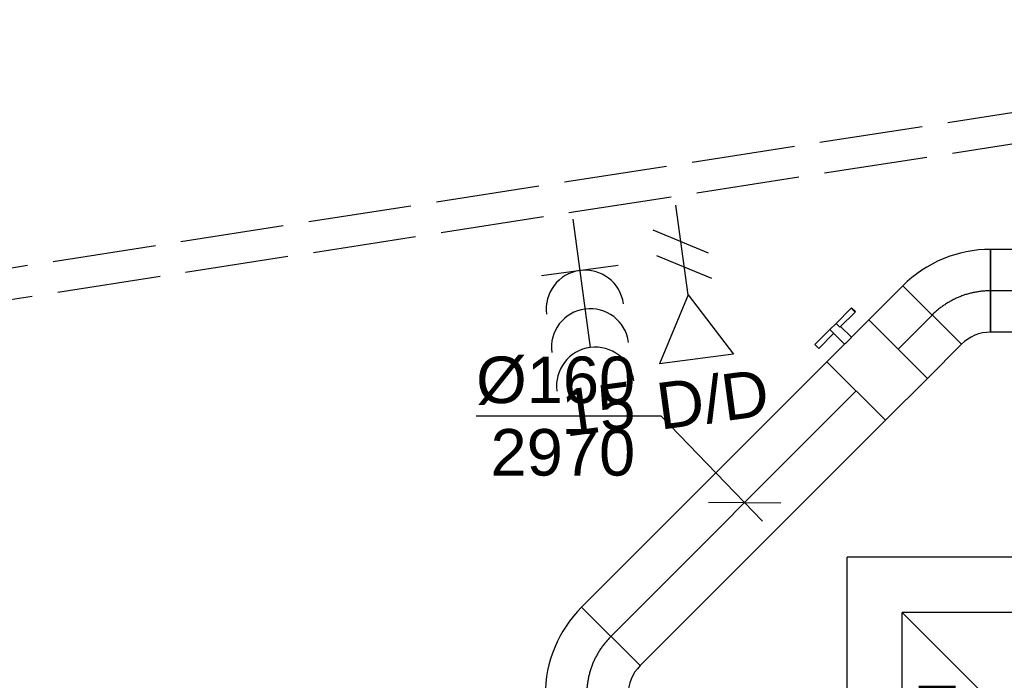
# Model space of a CAD drawing. Extents: x -238422 to 258194, y -34825 to 126331.
# Tile 236 of 239: x 136842 to 138745, y 24945 to 26222. Entities that reach past the tile are written whole.
import ezdxf
from ezdxf.enums import TextEntityAlignment as Align

# ---------------------------------------------------------------- set-up
doc = ezdxf.new("R2010")
doc.units = 0
doc.header["$LTSCALE"] = 50
doc.linetypes.add('CENTER2', pattern=[28.575000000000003, 19.05, -3.175, 3.175, -3.175])
doc.linetypes.add('E_GOOT3', pattern=[5, 4, -1])
doc.layers.get('0').update_dxf_attribs({"linetype": 'CONTINUOUS'})
for name, color, linetype in [('EL6131--_WG', 2, 'CONTINUOUS'), ('EL6222--', 3, 'CONTINUOUS'), ('EL6311--', 3, 'CONTINUOUS'), ('EL6441--', 3, 'CONTINUOUS'), ('WL570---_TOEVOER', 3, 'CONTINUOUS'), ('WL570---_TOEVOER_HL', 8, 'CONTINUOUS'), ('WL570---_TOEVOER_RST', 2, 'CONTINUOUS'), ('WL570---_TOEVOER_RST_HL', 1, 'CONTINUOUS'), ('WM570---_TOEVOER', 1, 'CONTINUOUS'), ('WM570---_TOEVOER_PR', 1, 'CONTINUOUS'), ('WM570---_TOEVOER_RST_PR', 1, 'CONTINUOUS')]:
    doc.layers.add(name, color=color, linetype=linetype)
doc.styles.add('BURO-018', font='ARIAL.TTF', dxfattribs={"height": 90})

# ---------------------------------------------------------------- blocks, each defined once
blk = doc.blocks.new('111304B')
at = {"color": 0, "linetype": 'Continuous'}
for p, q in [((0, 1), (0, 6)), ((-1.5, 3), (1.5, 3))]:
    blk.add_line(p, q, dxfattribs=at)
for centre in [(0, 7.5), (0, 6), (0, 4.5)]:
    blk.add_arc(centre, 1.5, 180, 0, dxfattribs=at)
at = {"color": 0, "linetype": 'Continuous', "style": 'BURO-018'}
for tag, p in [('E_GKAST', (0, 13)), ('E_GROEP', (0, 10)), ('E_SGROEP', (4.5, 10))]:
    blk.add_attdef(tag, text='', height=1.8, dxfattribs=at).set_placement(p, align=Align.MIDDLE)
at = {"color": 0, "linetype": 'Continuous', "style": 'BURO-018', "flags": 1}
for tag, height, p in [('E_VERMCODE', 1.8, (13, 10)), ('E_MATCODE', 1.799999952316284, (0, 0))]:
    blk.add_attdef(tag, text='', height=height, dxfattribs=at).set_placement(p, align=Align.MIDDLE)
blk = doc.blocks.new('E00153')
at = {"color": 0, "linetype": 'Continuous'}
for p, q in [((-1.443375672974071, 7), (1.443375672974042, 7)), ((0, 4.5), (-1.443375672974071, 7)), ((0, 4.5), (1.443375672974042, 7)), ((0, 4.5), (0, 1)), ((-1, 4), (1, 2.845299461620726)), ((-1, 3), (1, 1.845299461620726))]:
    blk.add_line(p, q, dxfattribs=at)
at = {"color": 7, "style": 'BURO-018'}
for tag, p in [('E_COMMENT1', (-6, 12)), ('E_COMMENT2', (6, 12)), ('E_DCOM1', (-6, 9)), ('E_DCOM2', (6, 9))]:
    blk.add_attdef(tag, text='', height=1.8, dxfattribs=at).set_placement(p, align=Align.MIDDLE)
at = {"color": 0, "style": 'BURO-018'}
blk.add_attdef('E_TEXT1', text='', height=1.8, dxfattribs=at).set_placement((2.5, 6), align=Align.MIDDLE)
at = {"color": 0, "linetype": 'Continuous', "style": 'BURO-018', "flags": 1}
blk.add_attdef('E_MATCODE', text='', height=1.799999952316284, dxfattribs=at).set_placement((0, 0), align=Align.MIDDLE)
blk = doc.blocks.new('*U210')
at = {"color": 0, "ltscale": 10}
for p, q in [((-9.687362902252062, 103.4497220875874, -2970.000000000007), (103.4497220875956, -9.687362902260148, -2970.000000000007)), ((-66.30000000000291, -80.00000000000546, -2970.000000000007), (-66.29999999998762, 79.99999999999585, -2970.000000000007))]:
    blk.add_line(p, q, dxfattribs=at)
for centre, radius, start, end in [((-66.2999999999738, 160.0623591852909, -2970.000000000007), 80.06235918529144, 269.9999999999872, 315.0000000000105), ((-66.30000000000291, 160.0623591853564, -2970.000000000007), 240.0623591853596, 270.0000000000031, 314.9999999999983)]:
    blk.add_arc(centre, radius, start, end, dxfattribs=at)
at = {"layer": 'WL570---_TOEVOER_HL', "linetype": 'CENTER2'}
blk.add_arc((-66.29999999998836, 160.0623591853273, -2970.000000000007), 160.0623591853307, 269.9999999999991, 315.0000000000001, dxfattribs=at)
at = {"layer": 'WM570---_TOEVOER_PR', "color": 1, "style": 'BURO-018'}
blk.add_attdef('POSNR', text='', height=90, dxfattribs=at).set_placement((0, 0), align=Align.MIDDLE)
blk = doc.blocks.new('*U211')
at = {"color": 0, "ltscale": 10}
for p, q in [((-9.687362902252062, 103.4497220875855, -2970.000000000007), (103.4497220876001, -9.687362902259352, -2970.000000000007)), ((-66.29999999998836, -80.00000000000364, -2970.000000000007), (-66.29999999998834, 79.99999999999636, -2970.000000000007))]:
    blk.add_line(p, q, dxfattribs=at)
for centre, radius, start, end in [((-66.2999999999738, 160.0623591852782, -2970.000000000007), 80.06235918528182, 269.9999999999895, 315.0000000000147), ((-66.30000000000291, 160.0623591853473, -2970.000000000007), 240.0623591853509, 270.0000000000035, 314.9999999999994)]:
    blk.add_arc(centre, radius, start, end, dxfattribs=at)
at = {"layer": 'WL570---_TOEVOER_HL', "linetype": 'CENTER2'}
blk.add_arc((-66.29999999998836, 160.0623591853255, -2970.000000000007), 160.0623591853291, 270, 315, dxfattribs=at)
at = {"layer": 'WM570---_TOEVOER_PR', "color": 1, "style": 'BURO-018'}
blk.add_attdef('POSNR', text='', height=90, dxfattribs=at).set_placement((0, 0), align=Align.MIDDLE)
blk = doc.blocks.new('*U212')
at = {"color": 0, "ltscale": 10}
for p, q in [((-51.69999999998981, 79.99999999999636, -2970.000000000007), (-4.999999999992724, 79.99999999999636, -2970.000000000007)), ((-51.69999999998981, 79.99999999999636, -2970.000000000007), (-51.69999999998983, -80.00000000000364, -2970.000000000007)), ((-4.999999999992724, 79.99999999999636, -2970.000000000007), (-4.999999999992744, -80.00000000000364, -2970.000000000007)), ((5.000000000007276, 79.99999999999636, -2970.000000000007), (51.70000000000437, 79.99999999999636, -2970.000000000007)), ((5.000000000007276, 79.99999999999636, -2970.000000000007), (5.000000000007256, -80.00000000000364, -2970.000000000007)), ((51.70000000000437, 79.99999999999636, -2970.000000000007), (51.70000000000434, -80.00000000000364, -2970.000000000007)), ((-4.999999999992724, 75.99999999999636, -2970.000000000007), (5.000000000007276, 75.99999999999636, -2970.000000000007)), ((-4.999999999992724, -76.00000000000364, -2970.000000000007), (5.000000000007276, -76.00000000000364, -2970.000000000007)), ((-51.69999999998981, -80.00000000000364, -2970.000000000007), (-4.999999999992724, -80.00000000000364, -2970.000000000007)), ((5.000000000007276, -80.00000000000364, -2970.000000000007), (51.70000000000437, -80.00000000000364, -2970.000000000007))]:
    blk.add_line(p, q, dxfattribs=at)
at = {"layer": 'WL570---_TOEVOER_HL', "linetype": 'CENTER2'}
blk.add_line((-51.69999999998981, -3.637978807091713e-12, -2970.000000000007), (51.70000000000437, -3.650641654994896e-12, -2970.000000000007), dxfattribs=at)
at = {"layer": 'WM570---_TOEVOER_PR', "color": 1, "style": 'BURO-018'}
blk.add_attdef('POSNR', text='', height=90, dxfattribs=at).set_placement((0, 0), align=Align.MIDDLE)
blk = doc.blocks.new('*U1221')
at = {"color": 0, "ltscale": 10}
for p, q in [((-7.275957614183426e-12, 79.99999999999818, -2970.000000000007), (92.99702656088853, 80.00000000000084, -2970.000000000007)), ((7.275957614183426e-12, -80.00000000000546, -2970.000000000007), (1.991296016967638e-12, 79.99999999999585, -2970.000000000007)), ((7.275957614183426e-12, -80.00000000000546, -2970.000000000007), (92.99702656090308, -80.0000000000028, -2970.000000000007))]:
    blk.add_line(p, q, dxfattribs=at)
at = {"layer": 'WL570---_TOEVOER_HL', "linetype": 'CENTER2'}
blk.add_line((7.275957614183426e-12, -1.818989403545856e-12, -2970.000000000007), (92.99702656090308, 8.344698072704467e-13, -2970.000000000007), dxfattribs=at)
at = {"layer": 'WM570---_TOEVOER_PR', "color": 1, "style": 'BURO-018'}
blk.add_attdef('POSNR', text='', height=90, dxfattribs=at).set_placement((0, 0), align=Align.MIDDLE)
blk = doc.blocks.new('*U1222')
at = {"color": 2, "ltscale": 10}
for p, q in [((-57.25, 80.00000000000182, -2970.000000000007), (57.24999999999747, 80.00000000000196, -2970.000000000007)), ((-57.25, -80.00000000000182, -2970.000000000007), (-57.25000000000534, 79.99999999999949, -2970.000000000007)), ((57.25, 79.99999999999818, -2970.000000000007), (57.25000000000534, -80.00000000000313, -2970.000000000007)), ((-57.25, -80.00000000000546, -2970.000000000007), (-9.541666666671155, -80.0000000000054, -2970.000000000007)), ((-9.541666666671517, -80.00000000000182, -2970.000000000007), (-9.541666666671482, -109.3333333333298, -2970.000000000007)), ((9.541666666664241, -80.00000000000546, -2970.000000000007), (9.54166666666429, -120.0000000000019, -2970.000000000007)), ((9.541666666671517, -80.00000000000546, -2970.000000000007), (57.25000000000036, -80.0000000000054, -2970.000000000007)), ((-50.2466210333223, -109.3333333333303, -2970.000000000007), (-50.24662103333, -120.0000000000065, -2970.000000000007)), ((-48.91328769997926, -109.3333333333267, -2970.000000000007), (-50.24662103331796, -109.3333333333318, -2970.000000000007)), ((-7.515583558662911, -109.3333333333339, -2970.000000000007), (-48.9132876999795, -109.3333333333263, -2970.000000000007)), ((-48.91328770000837, -120.0000000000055, -2970.000000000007), (-48.91328769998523, -109.3333333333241, -2970.000000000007)), ((-7.515583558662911, -109.3333333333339, -2970.000000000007), (-7.515583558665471, -120.000000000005, -2970.000000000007)), ((50.24662103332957, -109.3333333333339, -2970.000000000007), (9.541666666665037, -109.333333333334, -2970.000000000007)), ((50.24662103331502, -120.0000000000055, -2970.000000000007), (50.24662103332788, -109.3333333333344, -2970.000000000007)), ((-50.24662103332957, -120.0000000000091, -2970.000000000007), (-48.91328770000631, -120.0000000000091, -2970.000000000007)), ((-7.515583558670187, -120.0000000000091, -2970.000000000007), (-48.91328770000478, -120.0000000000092, -2970.000000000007)), ((9.541666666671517, -120.0000000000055, -2970.000000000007), (-7.515583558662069, -120.0000000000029, -2970.000000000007)), ((50.24662103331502, -120.0000000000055, -2970.000000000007), (9.541666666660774, -120.0000000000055, -2970.000000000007))]:
    blk.add_line(p, q, dxfattribs=at)
blk.add_spline([(-9.492711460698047, -79.99417583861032, -2970.000000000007), (-9.34634818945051, -79.9769393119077, -2970.000000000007), (-9.104078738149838, -79.94898902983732, -2970.000000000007), (-8.76838911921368, -79.91145878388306, -2970.000000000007), (-8.342723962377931, -79.86587281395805, -2970.000000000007), (-7.831451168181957, -79.81408537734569, -2970.000000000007), (-7.239817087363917, -79.7582067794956, -2970.000000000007), (-6.573892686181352, -79.70051858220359, -2970.000000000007), (-5.840511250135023, -79.64338119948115, -2970.000000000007), (-5.047198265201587, -79.5891374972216, -2970.000000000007), (-4.202094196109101, -79.54001629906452, -2970.000000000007), (-3.313870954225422, -79.49803983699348, -2970.000000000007), (-2.391642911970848, -79.46493914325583, -2970.000000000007), (-1.444873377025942, -79.44208114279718, -2970.000000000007), (-0.4832774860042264, -79.43041076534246, -2970.000000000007), (0.4832774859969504, -79.43041076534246, -2970.000000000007), (1.444873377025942, -79.44208114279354, -2970.000000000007), (2.391642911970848, -79.4649391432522, -2970.000000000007), (3.313870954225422, -79.49803983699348, -2970.000000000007), (4.202094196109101, -79.54001629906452, -2970.000000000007), (5.047198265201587, -79.58913749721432, -2970.000000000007), (5.840511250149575, -79.64338119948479, -2970.000000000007), (6.573892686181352, -79.70051858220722, -2970.000000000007), (7.239817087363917, -79.7582067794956, -2970.000000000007), (7.831451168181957, -79.81408537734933, -2970.000000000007), (8.342723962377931, -79.86587281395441, -2970.000000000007), (8.76838911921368, -79.9114587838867, -2970.000000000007), (9.104078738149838, -79.94898902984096, -2970.000000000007), (9.346348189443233, -79.97693931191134, -2970.000000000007), (9.492711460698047, -79.99417583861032, -2970.000000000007), (9.541666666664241, -80.00000000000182, -2970.000000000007)], degree=3, dxfattribs=at)
at = {"layer": 'WL570---_TOEVOER', "color": 1, "style": 'BURO-018'}
blk.add_attdef('I', text='', height=90, dxfattribs=at).set_placement((0, 0), align=Align.MIDDLE)
at = {"layer": 'WM570---_TOEVOER_PR', "color": 1, "style": 'BURO-018'}
blk.add_attdef('POSNR', text='', height=90, dxfattribs=at).set_placement((0, 0), align=Align.MIDDLE)
blk = doc.blocks.new('*U1223')
at = {"color": 0, "ltscale": 10}
for p, q in [((0, 80.00000000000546, -2970.000000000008), (670.6847263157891, 80.00000000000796, -2970.000000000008)), ((670.6847263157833, 80.00000000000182, -2970.000000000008), (670.6847263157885, -79.99999999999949, -2970.000000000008)), ((7.275957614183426e-12, -79.99999999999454, -2970.000000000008), (670.6847263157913, -79.99999999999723, -2970.000000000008))]:
    blk.add_line(p, q, dxfattribs=at)
at = {"layer": 'WL570---_TOEVOER_HL', "linetype": 'CENTER2'}
blk.add_line((0, 1.818989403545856e-12, -2970.000000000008), (670.6847263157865, 1.744528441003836e-12, -2970.000000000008), dxfattribs=at)
at = {"layer": 'WM570---_TOEVOER_PR', "color": 1, "style": 'BURO-018'}
blk.add_attdef('POSNR', text='', height=90, dxfattribs=at).set_placement((0, 0), align=Align.MIDDLE)
blk = doc.blocks.new('*U1234')
at = {"layer": 'WM570---_TOEVOER', "color": 0, "ltscale": 10}
for p, q in [((-161.574059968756, 167.0779238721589), (-519.1456834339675, 167.0779238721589)), ((34.76325082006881, -35.94742729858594), (-161.574059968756, 167.0779238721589)), ((-70.12354731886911, 0.5871307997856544), (70.12354731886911, -0.5871307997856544))]:
    blk.add_line(p, q, dxfattribs=at)
at = {"layer": 'WM570---_TOEVOER', "color": 0, "style": 'BURO-018'}
for s, p in [('%%c160', (-519.1456834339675, 192.0779238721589)), ('2970', (-491.273923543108, 52.07792387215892))]:
    blk.add_text(s, height=90, dxfattribs=at).set_placement(p)
blk = doc.blocks.new('*U2112')
at = {"color": 0, "ltscale": 10}
for p, q in [((297.5, 297.5, -2760), (-297.5, 297.5, -2760)), ((-297.5, -297.5, -2760), (-297.5, 297.5, -2760)), ((297.5, 86.61971830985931, -2760), (297.5, 297.5, -2760)), ((191, 191, -2760), (-191, 191, -2760)), ((-191, -191, -2760), (-191, 191, -2760)), ((191, -191, -2760), (-191, 191, -2760)), ((-191, -191, -2760), (191, 191, -2760)), ((191, -191, -2760), (191, 191, -2760)), ((297.5, -297.5, -2760), (297.5, -86.61971830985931, -2760)), ((191, -191, -2760), (-191, -191, -2760)), ((297.5, -297.5, -2760), (-297.5, -297.5, -2760))]:
    blk.add_line(p, q, dxfattribs=at)
at = {"layer": 'WL570---_TOEVOER_RST_HL', "linetype": 'CENTER2'}
blk.add_circle((0, 0, -2760), 0.075, dxfattribs=at)
at = {"layer": 'WL570---_TOEVOER_RST', "color": 1, "style": 'BURO-018'}
for tag in ['MC', 'Q']:
    blk.add_attdef(tag, text='', height=90, dxfattribs=at).set_placement((0, 0), align=Align.MIDDLE)
at = {"layer": 'WM570---_TOEVOER_RST_PR', "color": 1, "style": 'BURO-018'}
blk.add_attdef('POSNR', text='', height=90, dxfattribs=at).set_placement((0, 0), align=Align.MIDDLE)
blk = doc.blocks.new('FGWT')
at = {"layer": 'EL6131--_WG', "linetype": 'E_GOOT3'}
for p, q in [((156833.3858904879, 25647.87516417, 3000), (160334.6986817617, 26191.59622647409, 3000)), ((156842.3173957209, 25588.5429976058, 3000), (160337.2922944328, 26131.27984459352, 3000))]:
    blk.add_line(p, q, dxfattribs=at)
at = {"layer": 'EL6222--'}
ref = blk.add_blockref('111304B', (158325.688185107, 25855.48524935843), dxfattribs=dict(at, xscale=49.9999999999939, yscale=50.00000000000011, zscale=50, rotation=187.6282890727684))
ref.add_attrib('E_GROEP', '15', dxfattribs={"layer": '0', "color": 1, "linetype": 'Continuous', "height": 89.99999999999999, "rotation": 7.628289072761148, "style": 'BURO-018'}).set_placement((158381.4665830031, 25439.01424675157), align=Align.MIDDLE)
at = {"layer": 'EL6441--'}
ref = blk.add_blockref('E00153', (158524.8012793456, 25882.7587895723), dxfattribs=dict(at, xscale=49.9999999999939, yscale=50.00000000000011, zscale=50, rotation=187.6282890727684))
ref.add_attrib('E_TEXT1', 'D/D', dxfattribs={"layer": '0', "color": 1, "height": 89.99999999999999, "rotation": 7.628289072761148, "style": 'BURO-018'}).set_placement((158602.1274522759, 25459.89494033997), align=Align.MIDDLE)
at = {"layer": 'WL570---_TOEVOER'}
for name, p, rotation in [('*U211', (159073.4224333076, 25667.75353617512, 2970.000000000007), 180), ('*U212', (159191.4224333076, 25667.75353617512, 2970.000000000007), 180), ('*U1221', (159026.5412537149, 25620.87235658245, 2970.000000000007), 224.999999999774), ('*U1222', (158920.3005623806, 25514.63166524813, 2970.000000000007), 224.999999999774), ('*U1223', (158879.8186991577, 25474.1498020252, 2970.000000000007), 224.999999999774), ('*U210', (158358.6918015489, 24953.02290441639, 2970.000000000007), 224.999999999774)]:
    blk.add_blockref(name, p, dxfattribs=dict(at, rotation=rotation))
at = {"layer": 'WL570---_TOEVOER_RST'}
ref = blk.add_blockref('*U2112', (159159.7268434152, 24855.35603341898, 2760), dxfattribs=at)
ref.add_attrib('Q', '200', dxfattribs={"color": 1, "height": 90, "style": 'BURO-018'}).set_placement((159084.921735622, 24472.13791908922), align=Align.MIDDLE)
ref.add_attrib('MC', 'T', dxfattribs={"color": 1, "height": 90, "style": 'BURO-018'}).set_placement((159036.3215700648, 24859.45526032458), align=Align.MIDDLE)
at = {"layer": 'WM570---_TOEVOER'}
blk.add_blockref('*U1234', (158664.2245994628, 25258.55570233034, 2970.000000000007), dxfattribs=at)

msp = doc.modelspace()

# ---------------------------------------------------------------- block references
at = {"layer": 'EL6311--'}
msp.add_blockref('FGWT', (-20420.98216780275, 30.41304792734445), dxfattribs=at)

doc.saveas('drawing.dxf')
